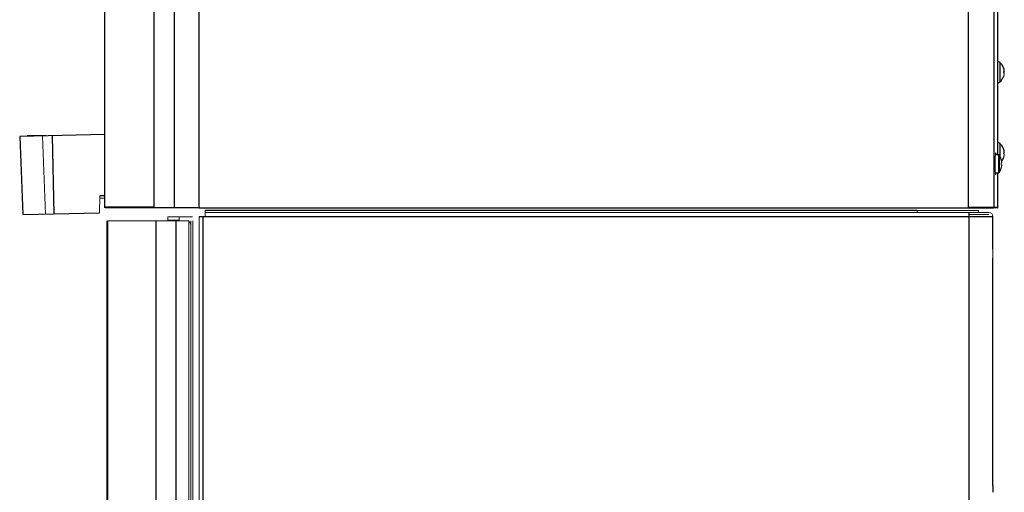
# Paper-space layout '_Right' of a CAD drawing. Header units: millimetres. Extents: x -947 to -485, y 37 to 1369.
# Tile 2 of 7: x -947 to -505, y 825 to 1037. Entities that reach past the tile are written whole.
import ezdxf

# ---------------------------------------------------------------- set-up
doc = ezdxf.new("R2010")
doc.units = ezdxf.units.MM

psp = doc.layouts.new('_Right')

# ---------------------------------------------------------------- linework, layer by layer
at = {"color": 7, "linetype": 'Continuous', "lineweight": 25}
for p, q in [((-909.21, 1369.28), (-909.21, 952.6)), ((-886.88, 952.69), (-886.88, 1369.19)), ((-877.73, 952.44), (-877.73, 1369.19)), ((-866.8, 1369.19), (-866.8, 952.69)), ((-521, 952.69), (-521, 1369.44)), ((-509.5, 952.69), (-509.5, 1369.19)), ((-507.9, 976.19), (-507.9, 1345.69)), ((-909.21, 985.3), (-947.27, 984.4)), ((-947.27, 984.4), (-945.83, 949.43)), ((-932.7, 984.75), (-931.88, 949.76)), ((-507.61, 976.19), (-508.95, 976.19)), ((-508.95, 968.19), (-507.61, 968.19)), ((-507.9, 952.69), (-507.9, 968.19)), ((-911.33, 956.83), (-909.21, 956.85)), ((-886.88, 952.69), (-909.16, 952.69)), ((-866.8, 952.44), (-886.88, 952.44)), ((-866.8, 952.44), (-521, 952.44)), ((-544.1, 951.29), (-864, 951.29)), ((-521, 952.69), (-507.9, 952.69)), ((-508.15, 952.44), (-509.75, 952.44)), ((-945.83, 949.43), (-911.4, 950.24)), ((-907.83, 946.59), (-907.83, 118.59)), ((-907.79, 946.59), (-907.79, 118.59)), ((-885.96, 92.59), (-885.96, 946.59)), ((-876.95, 92.59), (-876.95, 946.59)), ((-866.7, 948.59), (-510.06, 948.59)), ((-864.9, 50.49), (-864.9, 948.59)), ((-520.96, 950.39), (-520.96, 50.49)), ((-510.06, 933.82), (-510.06, 948.59)), ((-510.06, 827.91), (-510.06, 929.85))]:
    psp.add_line(p, q, dxfattribs=at)
at = {"color": 8, "linetype": 'Continuous', "lineweight": 25}
for p, q in [((-506.95, 1017.67), (-506.95, 1008.9)), ((-506.95, 981.27), (-506.95, 975.49)), ((-507.61, 976.19), (-507.61, 968.19)), ((-507.32, 976.04), (-507.32, 968.33)), ((-909.21, 957.84), (-911.32, 957.81))]:
    psp.add_line(p, q, dxfattribs=at)
at = {"color": 144, "linetype": 'Continuous', "lineweight": 18}
for p, q in [((-936.99, 984.65), (-935.61, 949.67)), ((-506.39, 972.7), (-506.13, 972.7)), ((-506.13, 971.67), (-506.39, 971.67)), ((-911.4, 950.24), (-911.32, 957.81)), ((-909.23, 952.44), (-909.23, 956.44)), ((-911.27, 951.83), (-911.38, 951.83)), ((-864, 951.29), (-864, 950.39)), ((-544.1, 950.39), (-544.1, 951.29)), ((-521.6, 951.29), (-534.1, 951.29)), ((-516.6, 951.29), (-516.6, 950.39)), ((-908.18, 118.59), (-908.18, 946.59)), ((-871.35, 946.59), (-907.79, 946.59)), ((-880.7, 946.89), (-880.7, 948.39)), ((-875.7, 946.89), (-880.7, 946.89)), ((-869.7, 948.39), (-875.7, 948.39)), ((-875.7, 948.39), (-875.7, 946.89)), ((-871.35, 946.59), (-871.35, 92.59)), ((-870.45, 92.59), (-870.45, 946.59)), ((-869.55, 92.59), (-869.55, 946.59)), ((-866.7, 948.59), (-866.7, 51.46)), ((-511.86, 950.39), (-864, 950.39)), ((-863.9, 950.39), (-863.9, 948.59)), ((-511.86, 949.49), (-520.96, 949.49))]:
    psp.add_line(p, q, dxfattribs=at)
at = {"color": 7, "linetype": 'Continuous', "lineweight": 25}
for centre, radius, start, end in [((-507.94, 1016.54), 1.5, 49.0965, 88.7449), ((-510.75, 1013.29), 5.8, 0, 49.0965), ((-507.94, 1010.04), 1.5, 271.2551, 310.9035), ((-510.75, 1013.29), 5.8, 310.9035, 339.4318), ((-507.94, 980.14), 1.5, 49.0965, 88.7449), ((-510.75, 976.89), 5.8, 0, 49.0965), ((-507.61, 975.83), 0.36, 36.3584, 90), ((-512.55, 972.19), 6.5, 17.8447, 36.3584), ((-510.75, 976.89), 5.8, 321.8012, 339.4318), ((-512.55, 972.19), 6.5, 323.6416, 342.1571), ((-507.61, 968.55), 0.36, 270, 323.6416), ((-509.75, 952.69), 0.25, 270, 360)]:
    psp.add_arc(centre, radius, start, end, dxfattribs=at)
at = {"color": 144, "linetype": 'Continuous', "lineweight": 18}
for centre, start, end in [((-511.86, 948.59), 360, 90), ((-872.24, 944.79), 0, 60.4655)]:
    psp.add_arc(centre, 1.8, start, end, dxfattribs=at)
for points, knots in [([(-505.33, 1013.52), (-505.3, 1013.52), (-505.24, 1013.53), (-505.17, 1013.54), (-505.1, 1013.55), (-505.04, 1013.55), (-505.01, 1013.55), (-504.99, 1013.56)], [0, 0, 0, 0, 0.162003, 0.342984, 0.542965, 0.761966, 1, 1, 1, 1]), ([(-505.33, 1013.05), (-505.33, 1013.09), (-505.33, 1013.17), (-505.33, 1013.29), (-505.33, 1013.4), (-505.33, 1013.48), (-505.33, 1013.52)], [0, 0, 0, 0, 0.250359, 0.5, 0.749641, 1, 1, 1, 1]), ([(-504.99, 1013.02), (-505, 1013.02), (-505.02, 1013.02), (-505.06, 1013.02), (-505.11, 1013.03), (-505.16, 1013.03), (-505.21, 1013.04), (-505.27, 1013.04), (-505.31, 1013.05), (-505.33, 1013.05)], [0, 0, 0, 0, 0.1719705, 0.3342265, 0.4867731, 0.6296162, 0.7627626, 0.8862206, 1, 1, 1, 1]), ([(-504.99, 1012.92), (-504.99, 1012.93), (-504.99, 1012.94), (-504.99, 1012.97), (-504.99, 1012.99), (-504.99, 1013.01), (-504.99, 1013.02), (-504.99, 1013.02)], [0, 0, 0, 0, 0.168911, 0.331647, 0.500562, 0.750796, 1, 1, 1, 1]), ([(-505.33, 1011.25), (-505.3, 1011.31), (-505.25, 1011.45), (-505.17, 1011.71), (-505.11, 1011.96), (-505.06, 1012.21), (-505.03, 1012.37), (-505.01, 1012.5), (-505, 1012.58), (-504.99, 1012.63), (-504.99, 1012.66), (-504.99, 1012.68), (-504.99, 1012.7), (-504.99, 1012.71), (-504.99, 1012.73), (-504.99, 1012.74), (-504.99, 1012.74), (-504.99, 1012.74), (-504.99, 1012.74)], [0, 0, 0, 0, 0.122606, 0.289372, 0.500316, 0.618594, 0.750566, 0.81157, 0.875741, 0.897882, 0.907028, 0.922534, 0.938115, 0.95135, 0.961655, 0.969196, 0.985196, 1, 1, 1, 1]), ([(-509.06, 972.19), (-509.05, 972.66), (-509.05, 973.73), (-509.01, 975.03), (-508.97, 976), (-508.92, 976.65), (-508.86, 977.08), (-508.79, 977.24), (-508.73, 977.08), (-508.68, 976.72), (-508.65, 976.33), (-508.64, 976.19)], [0, 0, 0, 0, 0.128485, 0.291048, 0.386215, 0.489468, 0.59892, 0.711758, 0.824596, 0.934048, 1, 1, 1, 1]), ([(-506.39, 974.17), (-506.38, 974.17), (-506.37, 974.18), (-506.37, 974.18), (-506.37, 974.18), (-506.38, 974.17), (-506.39, 974.17)], [0, 0, 0, 0, 0.250074, 0.5, 0.749926, 1, 1, 1, 1]), ([(-506.13, 973.05), (-506.14, 973.13), (-506.17, 973.29), (-506.21, 973.51), (-506.26, 973.74), (-506.32, 973.96), (-506.36, 974.1), (-506.39, 974.17)], [0, 0, 0, 0, 0.205127, 0.407689, 0.607687, 0.805124, 1, 1, 1, 1]), ([(-505.33, 977.12), (-505.3, 977.12), (-505.24, 977.13), (-505.17, 977.14), (-505.1, 977.15), (-505.04, 977.15), (-505.01, 977.15), (-504.99, 977.16)], [0, 0, 0, 0, 0.162003, 0.342984, 0.542965, 0.761966, 1, 1, 1, 1]), ([(-505.33, 976.65), (-505.33, 976.69), (-505.33, 976.77), (-505.33, 976.89), (-505.33, 977), (-505.33, 977.08), (-505.33, 977.12)], [0, 0, 0, 0, 0.250359, 0.5, 0.749641, 1, 1, 1, 1]), ([(-504.99, 976.62), (-505, 976.62), (-505.02, 976.62), (-505.06, 976.62), (-505.11, 976.63), (-505.16, 976.63), (-505.21, 976.64), (-505.27, 976.64), (-505.31, 976.65), (-505.33, 976.65)], [0, 0, 0, 0, 0.171971, 0.334226, 0.486773, 0.629616, 0.762763, 0.886221, 1, 1, 1, 1]), ([(-505.33, 974.85), (-505.3, 974.91), (-505.25, 975.05), (-505.17, 975.31), (-505.11, 975.56), (-505.06, 975.81), (-505.03, 975.97), (-505.01, 976.1), (-505, 976.18), (-504.99, 976.23), (-504.99, 976.26), (-504.99, 976.28), (-504.99, 976.3), (-504.99, 976.31), (-504.99, 976.33), (-504.99, 976.34), (-504.99, 976.34), (-504.99, 976.34), (-504.99, 976.34)], [0, 0, 0, 0, 0.122606, 0.289372, 0.500316, 0.618594, 0.750566, 0.81157, 0.875741, 0.897882, 0.907028, 0.922534, 0.938115, 0.95135, 0.961655, 0.969196, 0.985196, 1, 1, 1, 1]), ([(-504.99, 976.52), (-504.99, 976.53), (-504.99, 976.54), (-504.99, 976.57), (-504.99, 976.59), (-504.99, 976.61), (-504.99, 976.62), (-504.99, 976.62)], [0, 0, 0, 0, 0.168911, 0.331647, 0.500562, 0.750796, 1, 1, 1, 1]), ([(-508.64, 968.19), (-508.65, 968.04), (-508.68, 967.66), (-508.73, 967.29), (-508.79, 967.13), (-508.86, 967.29), (-508.92, 967.72), (-508.97, 968.37), (-509.01, 969.35), (-509.05, 970.64), (-509.05, 971.71), (-509.06, 972.19)], [0, 0, 0, 0, 0.065954, 0.175406, 0.288243, 0.401081, 0.510533, 0.613786, 0.708953, 0.871515, 1, 1, 1, 1]), ([(-506.39, 971.67), (-506.38, 971.76), (-506.37, 971.93), (-506.37, 972.19), (-506.37, 972.44), (-506.38, 972.62), (-506.39, 972.7)], [0, 0, 0, 0, 0.250005, 0.5, 0.749995, 1, 1, 1, 1]), ([(-506.39, 970.2), (-506.36, 970.27), (-506.32, 970.42), (-506.26, 970.63), (-506.21, 970.86), (-506.17, 971.09), (-506.14, 971.24), (-506.13, 971.32)], [0, 0, 0, 0, 0.194876, 0.392313, 0.592311, 0.794873, 1, 1, 1, 1]), ([(-506.39, 970.2), (-506.38, 970.2), (-506.37, 970.19), (-506.37, 970.19), (-506.37, 970.19), (-506.38, 970.2), (-506.39, 970.2)], [0, 0, 0, 0, 0.250074, 0.5, 0.749926, 1, 1, 1, 1]), ([(-506.39, 970.2), (-506.38, 970.2), (-506.37, 970.19), (-506.37, 970.19), (-506.37, 970.19), (-506.38, 970.2), (-506.39, 970.2)], [0, 0, 0, 0, 0.250074, 0.5, 0.749926, 1, 1, 1, 1]), ([(-506.13, 972.7), (-506.13, 972.73), (-506.13, 972.79), (-506.13, 972.87), (-506.13, 972.94), (-506.13, 973), (-506.13, 973.04), (-506.13, 973.05)], [0, 0, 0, 0, 0.202494, 0.401733, 0.599714, 0.798468, 1, 1, 1, 1]), ([(-506.13, 971.32), (-506.13, 971.34), (-506.13, 971.37), (-506.13, 971.44), (-506.13, 971.51), (-506.13, 971.59), (-506.13, 971.64), (-506.13, 971.67)], [0, 0, 0, 0, 0.201532, 0.400286, 0.598267, 0.797506, 1, 1, 1, 1]), ([(-539.1, 951.29), (-539.1, 951.29), (-539.11, 951.29), (-539.12, 951.29), (-539.15, 951.29), (-539.19, 951.29), (-539.24, 951.29), (-539.3, 951.29), (-539.37, 951.29), (-539.48, 951.29), (-539.65, 951.29), (-539.91, 951.29), (-540.21, 951.29), (-540.68, 951.29), (-541.21, 951.29), (-541.8, 951.29), (-542.25, 951.29), (-542.72, 951.29), (-543.18, 951.29), (-543.64, 951.29), (-543.95, 951.29), (-544.1, 951.29)], [0, 0, 0, 0, 0.03024, 0.060281, 0.090188, 0.120031, 0.149875, 0.179789, 0.20984, 0.240094, 0.304385, 0.368744, 0.434403, 0.50013, 0.631342, 0.695633, 0.759991, 0.821708, 0.883493, 0.94173, 1, 1, 1, 1]), ([(-534.1, 951.29), (-534.18, 951.29), (-534.34, 951.29), (-534.57, 951.29), (-534.81, 951.29), (-535.04, 951.29), (-535.27, 951.29), (-535.5, 951.29), (-535.72, 951.29), (-536.03, 951.29), (-536.41, 951.29), (-536.85, 951.29), (-537.26, 951.29), (-537.77, 951.29), (-538.21, 951.29), (-538.55, 951.29), (-538.76, 951.29), (-538.92, 951.29), (-539.02, 951.29), (-539.09, 951.29), (-539.1, 951.29), (-539.1, 951.29)], [0, 0, 0, 0, 0.03024, 0.060281, 0.090188, 0.120031, 0.149875, 0.179789, 0.20984, 0.240094, 0.304385, 0.368744, 0.434403, 0.50013, 0.631342, 0.695633, 0.759991, 0.821708, 0.883493, 0.94173, 1, 1, 1, 1]), ([(-516.6, 951.29), (-516.6, 951.29), (-516.61, 951.29), (-516.62, 951.29), (-516.65, 951.29), (-516.69, 951.29), (-516.74, 951.29), (-516.8, 951.29), (-516.87, 951.29), (-516.98, 951.29), (-517.15, 951.29), (-517.41, 951.29), (-517.71, 951.29), (-518.18, 951.29), (-518.71, 951.29), (-519.3, 951.29), (-519.75, 951.29), (-520.22, 951.29), (-520.68, 951.29), (-521.14, 951.29), (-521.45, 951.29), (-521.6, 951.29)], [0, 0, 0, 0, 0.03024, 0.060281, 0.090188, 0.120031, 0.149875, 0.179789, 0.20984, 0.240094, 0.304385, 0.368744, 0.434403, 0.50013, 0.631342, 0.695633, 0.759991, 0.821708, 0.883493, 0.94173, 1, 1, 1, 1]), ([(-876.95, 946.59), (-877.05, 946.59), (-877.25, 946.59), (-877.55, 946.59), (-877.85, 946.59), (-878.15, 946.59), (-878.45, 946.59), (-878.74, 946.59), (-879.03, 946.59), (-879.63, 946.59), (-880.51, 946.59), (-881.61, 946.59), (-882.61, 946.59), (-883.29, 946.59), (-883.74, 946.59), (-884.01, 946.59), (-884.26, 946.59), (-884.48, 946.59), (-884.61, 946.59), (-884.67, 946.59)], [0, 0, 0, 0, 0.030703, 0.061289, 0.091795, 0.122264, 0.152734, 0.183246, 0.21384, 0.244555, 0.372255, 0.50001, 0.62771, 0.755465, 0.804527, 0.853348, 0.902091, 0.95092, 1, 1, 1, 1]), ([(-875.7, 948.39), (-875.78, 948.39), (-875.94, 948.39), (-876.17, 948.39), (-876.41, 948.39), (-876.64, 948.39), (-876.87, 948.39), (-877.1, 948.39), (-877.32, 948.39), (-877.63, 948.39), (-878.01, 948.39), (-878.45, 948.39), (-878.86, 948.39), (-879.37, 948.39), (-879.81, 948.39), (-880.15, 948.39), (-880.36, 948.39), (-880.52, 948.39), (-880.62, 948.39), (-880.69, 948.39), (-880.7, 948.39), (-880.7, 948.39)], [0, 0, 0, 0, 0.03024, 0.060281, 0.090188, 0.120031, 0.149875, 0.179789, 0.20984, 0.240094, 0.304385, 0.368744, 0.434403, 0.50013, 0.631342, 0.695633, 0.759991, 0.821708, 0.883493, 0.94173, 1, 1, 1, 1]), ([(-539.1, 950.39), (-539.1, 950.39), (-539.11, 950.39), (-539.12, 950.39), (-539.15, 950.39), (-539.19, 950.39), (-539.24, 950.39), (-539.3, 950.39), (-539.37, 950.39), (-539.48, 950.39), (-539.65, 950.39), (-539.91, 950.39), (-540.21, 950.39), (-540.68, 950.39), (-541.21, 950.39), (-541.8, 950.39), (-542.25, 950.39), (-542.72, 950.39), (-543.18, 950.39), (-543.64, 950.39), (-543.95, 950.39), (-544.1, 950.39)], [0, 0, 0, 0, 0.03024, 0.060281, 0.090188, 0.120031, 0.149875, 0.179789, 0.20984, 0.240094, 0.304385, 0.368744, 0.434403, 0.50013, 0.631342, 0.695633, 0.759991, 0.821708, 0.883493, 0.94173, 1, 1, 1, 1]), ([(-510.06, 933.82), (-510.06, 933.53), (-510.07, 933.23), (-510.08, 932.73), (-510.08, 932.56), (-510.09, 932.2), (-510.09, 932.02), (-510.09, 931.66), (-510.09, 931.47), (-510.08, 931.12), (-510.08, 930.94), (-510.07, 930.44), (-510.06, 930.14), (-510.06, 929.85)], [0, 0, 0, 0, 0.25, 0.25, 0.375, 0.375, 0.5, 0.5, 0.625, 0.625, 0.75, 0.75, 1, 1, 1, 1]), ([(-510.06, 825.28), (-510.06, 825.38), (-510.06, 825.68), (-510.06, 826.24), (-510.06, 826.91), (-510.06, 827.47), (-510.06, 827.76), (-510.06, 827.86)], [0, 0, 0, 0, 0.1152951, 0.3629545, 0.6106135, 0.8582726, 1, 1, 1, 1])]:
    psp.add_open_spline(points, degree=3, knots=knots, dxfattribs=at)
at = {"color": 7, "linetype": 'Continuous', "lineweight": 25}
for points, knots in [([(-935.45, 984.71), (-936.31, 984.71), (-937.87, 984.71), (-939.52, 984.71), (-941.58, 984.71), (-942.84, 984.71), (-943.85, 984.71)], [0, 0, 0, 0, 0.2552431, 0.4636736, 0.5678807, 1, 1, 1, 1]), ([(-886.65, 952.44), (-886.91, 952.44), (-887.42, 952.44), (-888.17, 952.44), (-888.91, 952.44), (-889.65, 952.44), (-890.37, 952.44), (-891.08, 952.44), (-891.79, 952.44), (-892.48, 952.44), (-893.17, 952.44), (-893.85, 952.44), (-894.51, 952.44), (-895.17, 952.44), (-895.82, 952.44), (-896.46, 952.44), (-897.09, 952.44), (-897.71, 952.44), (-898.32, 952.44), (-898.92, 952.44), (-899.69, 952.44), (-900.62, 952.44), (-901.68, 952.44), (-902.71, 952.44), (-903.7, 952.44), (-904.66, 952.44), (-905.58, 952.44), (-906.47, 952.44), (-907.32, 952.44), (-908.14, 952.44), (-908.65, 952.44), (-908.91, 952.44)], [0, 0, 0, 0, 0.026332, 0.052659, 0.078981, 0.105298, 0.131612, 0.157923, 0.184232, 0.210539, 0.236846, 0.263152, 0.289458, 0.315765, 0.342074, 0.368386, 0.3947, 0.421018, 0.447341, 0.473668, 0.500001, 0.550027, 0.600035, 0.65003, 0.700017, 0.749999, 0.799981, 0.849967, 0.899963, 0.949972, 1, 1, 1, 1]), ([(-521, 952.44), (-519.53, 952.44), (-518.06, 952.44), (-515.33, 952.44), (-514.09, 952.44), (-512, 952.44), (-511.17, 952.44), (-510.04, 952.44), (-509.75, 952.44), (-509.75, 952.44)], [0, 0, 0, 0, 0.25, 0.25, 0.5, 0.5, 0.75, 0.75, 1, 1, 1, 1]), ([(-508.15, 952.44), (-508.14, 952.44), (-508.11, 952.44), (-508.06, 952.45), (-508.02, 952.47), (-507.99, 952.5), (-507.96, 952.53), (-507.94, 952.56), (-507.92, 952.59), (-507.91, 952.62), (-507.9, 952.66), (-507.9, 952.68), (-507.9, 952.69)], [0, 0, 0, 0, 0.12461, 0.243751, 0.357423, 0.465625, 0.568357, 0.66562, 0.757414, 0.84374, 0.924601, 1, 1, 1, 1]), ([(-510.06, 827.91), (-510.06, 827.68), (-510.06, 827.44), (-510.07, 827.07), (-510.07, 826.94), (-510.07, 826.68), (-510.08, 826.55), (-510.08, 826.28), (-510.08, 826.14), (-510.07, 825.88), (-510.07, 825.75), (-510.07, 825.49), (-510.07, 825.37), (-510.06, 825.12), (-510.06, 825), (-510.06, 824.87)], [0, 0, 0, 0, 0.25, 0.25, 0.375, 0.375, 0.5, 0.5, 0.625, 0.625, 0.75, 0.75, 0.875, 0.875, 1, 1, 1, 1])]:
    psp.add_open_spline(points, degree=3, knots=knots, dxfattribs=at)

doc.saveas('drawing.dxf')
